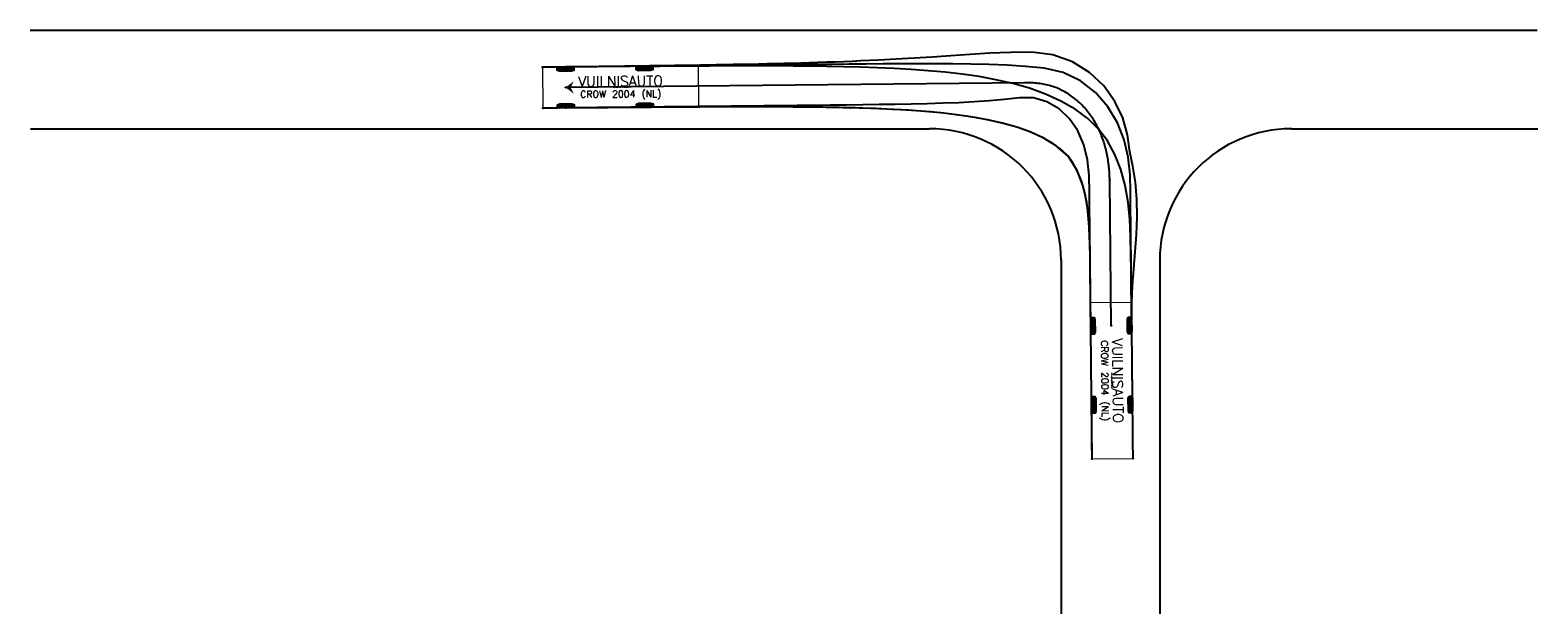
# Model space of a CAD drawing. Header units: metres. Extents: x 252743 to 254903, y 592696 to 593766.
# Tile 136 of 256: x 254463 to 254555, y 593252 to 593288. Entities that reach past the tile are written whole.
import ezdxf
from ezdxf.enums import TextEntityAlignment as Align

# ---------------------------------------------------------------- set-up
doc = ezdxf.new("R2010")
doc.units = ezdxf.units.M
doc.layers.add('ALGEMEEN RIJCURVE', color=1, linetype='Continuous')
doc.layers.add('N-WB-KANTVERHARDING', color=2, linetype='Continuous')
doc.styles.add('TSText', font='txt.shx')

# ---------------------------------------------------------------- blocks, each defined once
blk = doc.blocks.new('*U303')
at = {"layer": 'ALGEMEEN RIJCURVE', "color": 6, "linetype": 'Continuous', "ltscale": 1.524}
blk.add_circle((0, 0), 0.0127, dxfattribs=at)
blk = doc.blocks.new('*U304')
at = {"layer": 'ALGEMEEN RIJCURVE', "color": 6, "linetype": 'Continuous', "ltscale": 1.524}
blk.add_circle((0, 0), 0.0127, dxfattribs=at)
blk = doc.blocks.new('*U305')
at = {"layer": 'ALGEMEEN RIJCURVE', "color": 6, "linetype": 'Continuous', "ltscale": 1.524}
blk.add_circle((0, 0), 0.0127, dxfattribs=at)
blk = doc.blocks.new('*U306')
at = {"layer": 'ALGEMEEN RIJCURVE', "color": 6, "linetype": 'Continuous', "ltscale": 1.524}
blk.add_circle((0, 0), 0.0127, dxfattribs=at)
blk = doc.blocks.new('*U307')
at = {"layer": 'ALGEMEEN RIJCURVE', "color": 6, "linetype": 'Continuous', "ltscale": 1.524}
blk.add_circle((0, 0), 0.0127, dxfattribs=at)
blk = doc.blocks.new('*U308')
at = {"layer": 'ALGEMEEN RIJCURVE', "color": 6, "linetype": 'Continuous', "ltscale": 1.524}
blk.add_circle((0, 0), 0.0127, dxfattribs=at)
blk = doc.blocks.new('*U309')
at = {"layer": 'ALGEMEEN RIJCURVE'}
blk.add_hatch(color=4, dxfattribs=at).paths.add_polyline_path([(0, 0), (0.498, -0.374), (0.311, 0.003), (0.49, 0.384)])
blk = doc.blocks.new('*U310')
at = {"layer": 'ALGEMEEN RIJCURVE', "color": 10, "linetype": 'Continuous', "ltscale": 1.524}
blk.add_circle((0, 0), 0.0127, dxfattribs=at)
blk = doc.blocks.new('*U311')
at = {"layer": 'ALGEMEEN RIJCURVE', "color": 10, "linetype": 'Continuous', "ltscale": 1.524}
blk.add_circle((0, 0), 0.0127, dxfattribs=at)
blk = doc.blocks.new('*U312')
at = {"layer": 'ALGEMEEN RIJCURVE', "color": 10, "linetype": 'Continuous', "ltscale": 1.524}
blk.add_circle((0, 0), 0.0127, dxfattribs=at)
blk = doc.blocks.new('*U313')
at = {"layer": 'ALGEMEEN RIJCURVE', "color": 10, "linetype": 'Continuous', "ltscale": 1.524}
blk.add_circle((0, 0), 0.0127, dxfattribs=at)
blk = doc.blocks.new('*U314')
at = {"layer": 'ALGEMEEN RIJCURVE', "color": 10, "linetype": 'Continuous', "ltscale": 1.524}
blk.add_circle((0, 0), 0.0127, dxfattribs=at)
blk = doc.blocks.new('*U315')
at = {"layer": 'ALGEMEEN RIJCURVE', "color": 10, "linetype": 'Continuous', "ltscale": 1.524}
blk.add_circle((0, 0), 0.0127, dxfattribs=at)
blk = doc.blocks.new('*U316')
at = {"layer": 'ALGEMEEN RIJCURVE', "color": 10, "linetype": 'Continuous', "ltscale": 1.524}
blk.add_circle((0, 0), 0.0127, dxfattribs=at)
blk = doc.blocks.new('*U317')
at = {"layer": 'ALGEMEEN RIJCURVE', "color": 10, "linetype": 'Continuous', "ltscale": 1.524}
blk.add_circle((0, 0), 0.0127, dxfattribs=at)
blk = doc.blocks.new('*U318')
at = {"layer": 'ALGEMEEN RIJCURVE', "color": 80, "linetype": 'Continuous', "ltscale": 1.524}
blk.add_circle((0, 0), 0.0127, dxfattribs=at)
blk = doc.blocks.new('*U319')
at = {"layer": 'ALGEMEEN RIJCURVE', "color": 80, "linetype": 'Continuous', "ltscale": 1.524}
blk.add_circle((0, 0), 0.0127, dxfattribs=at)
blk = doc.blocks.new('*U320')
at = {"layer": 'ALGEMEEN RIJCURVE', "color": 80, "linetype": 'Continuous', "ltscale": 1.524}
blk.add_circle((0, 0), 0.0127, dxfattribs=at)
blk = doc.blocks.new('*U321')
at = {"layer": 'ALGEMEEN RIJCURVE', "color": 80, "linetype": 'Continuous', "ltscale": 1.524}
blk.add_circle((0, 0), 0.0127, dxfattribs=at)
blk = doc.blocks.new('*U323')
at = {"layer": 'ALGEMEEN RIJCURVE', "color": 80, "linetype": 'Continuous', "ltscale": 1.524}
blk.add_circle((0, 0), 0.0127, dxfattribs=at)
blk = doc.blocks.new('*U324')
at = {"layer": 'ALGEMEEN RIJCURVE', "color": 80, "linetype": 'Continuous', "ltscale": 1.524}
blk.add_circle((0, 0), 0.0127, dxfattribs=at)
blk = doc.blocks.new('*U325')
at = {"layer": 'ALGEMEEN RIJCURVE', "color": 80, "linetype": 'Continuous', "ltscale": 1.524}
blk.add_circle((0, 0), 0.0127, dxfattribs=at)
blk = doc.blocks.new('*U326')
at = {"layer": 'ALGEMEEN RIJCURVE', "color": 80, "linetype": 'Continuous', "ltscale": 1.524}
blk.add_circle((0, 0), 0.0127, dxfattribs=at)
blk = doc.blocks.new('*U328')
at = {"layer": 'ALGEMEEN RIJCURVE', "color": 2, "linetype": 'Continuous', "ltscale": 1.524}
for p, q in [((-5.692, 1.1815), (-6.708, 1.1815)), ((-5.692, 1.118), (-6.708, 1.118)), ((-5.692, 1.0545), (-6.708, 1.0545)), ((-5.692, -1.0545), (-6.708, -1.0545)), ((-5.692, -1.118), (-6.708, -1.118)), ((-5.692, -1.1815), (-6.708, -1.1815))]:
    blk.add_line(p, q, dxfattribs=at)
at = {"layer": 'ALGEMEEN RIJCURVE', "color": 7, "linetype": 'Continuous', "lineweight": 0, "ltscale": 1.524}
blk.add_lwpolyline([(0, 1.245), (-9.49, 1.245), (-9.49, -1.245), (0, -1.245), (0, 1.245), (0, 1.245)], close=True, dxfattribs=at)
at = {"layer": 'ALGEMEEN RIJCURVE', "color": 7, "linetype": 'Continuous', "ltscale": 1.524, "flags": 128}
for points in [[(-5.692, 1.197248), (-5.692, 1.038752), (-5.83424, 0.991), (-6.56576, 0.991), (-6.708, 1.038752), (-6.708, 1.197248), (-6.56576, 1.245), (-5.83424, 1.245)], [(-5.692, -1.038752), (-5.692, -1.197248), (-5.83424, -1.245), (-6.56576, -1.245), (-6.708, -1.197248), (-6.708, -1.038752), (-6.56576, -0.991), (-5.83424, -0.991)]]:
    blk.add_lwpolyline(points, close=True, dxfattribs=at)
blk = doc.blocks.new('*U327')
at = {"layer": 'ALGEMEEN RIJCURVE', "color": 2, "linetype": 'Continuous', "ltscale": 1.524}
for p, q in [((-0.517, 1.176), (0.498, 1.187)), ((-0.517, 1.113), (0.499, 1.123)), ((-0.516, 1.049), (0.5, 1.06)), ((-0.5, -1.06), (0.516, -1.049)), ((-0.499, -1.123), (0.517, -1.113)), ((-0.498, -1.187), (0.517, -1.176))]:
    blk.add_line(p, q, dxfattribs=at)
at = {"layer": 'ALGEMEEN RIJCURVE', "color": 7, "linetype": 'Continuous', "ltscale": 1.524, "flags": 128}
for points in [[(-0.516, 1.033), (-0.518, 1.192), (-0.376, 1.241), (0.356, 1.249), (0.498, 1.202), (0.5, 1.044), (0.358, 0.995), (-0.373, 0.987)], [(-0.498, -1.202), (-0.5, -1.044), (-0.358, -0.995), (0.373, -0.987), (0.516, -1.033), (0.518, -1.192), (0.376, -1.241), (-0.356, -1.249)]]:
    blk.add_lwpolyline(points, close=True, dxfattribs=at)
at = {"layer": 'ALGEMEEN RIJCURVE', "rotation": 180.4369117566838}
blk.add_blockref('*U328', (-1.4, -0.011), dxfattribs=at)
at = {"layer": 'ALGEMEEN RIJCURVE', "color": 4, "style": 'TSText'}
for s, height, p in [('VUILNISAUTO', 0.6225, (3.342, 0.387)), ('(c) 2015 Transoft Solutions, Inc. All rights reserved.', 0.0249, (3.345, 0.026)), ('CROW 2004 (NL)', 0.415, (3.348, -0.392))]:
    blk.add_text(s, height=height, rotation=0.43691, dxfattribs=at).set_placement(p, align=Align.MIDDLE_CENTER)
blk = doc.blocks.new('*U330')
at = {"layer": 'ALGEMEEN RIJCURVE', "color": 2, "linetype": 'Continuous', "ltscale": 1.524}
for p, q in [((-5.692, 1.1815), (-6.708, 1.1815)), ((-5.692, 1.118), (-6.708, 1.118)), ((-5.692, 1.0545), (-6.708, 1.0545)), ((-5.692, -1.0545), (-6.708, -1.0545)), ((-5.692, -1.118), (-6.708, -1.118)), ((-5.692, -1.1815), (-6.708, -1.1815))]:
    blk.add_line(p, q, dxfattribs=at)
at = {"layer": 'ALGEMEEN RIJCURVE', "color": 7, "linetype": 'Continuous', "lineweight": 0, "ltscale": 1.524}
blk.add_lwpolyline([(0, 1.245), (-9.49, 1.245), (-9.49, -1.245), (0, -1.245), (0, 1.245), (0, 1.245)], close=True, dxfattribs=at)
at = {"layer": 'ALGEMEEN RIJCURVE', "color": 7, "linetype": 'Continuous', "ltscale": 1.524, "flags": 128}
for points in [[(-5.692, 1.197248), (-5.692, 1.038752), (-5.83424, 0.991), (-6.56576, 0.991), (-6.708, 1.038752), (-6.708, 1.197248), (-6.56576, 1.245), (-5.83424, 1.245)], [(-5.692, -1.038752), (-5.692, -1.197248), (-5.83424, -1.245), (-6.56576, -1.245), (-6.708, -1.197248), (-6.708, -1.038752), (-6.56576, -0.991), (-5.83424, -0.991)]]:
    blk.add_lwpolyline(points, close=True, dxfattribs=at)
blk = doc.blocks.new('*U329')
at = {"layer": 'ALGEMEEN RIJCURVE', "color": 2, "linetype": 'Continuous', "ltscale": 1.524}
for p, q in [((-1.187, 0.496), (-1.176, -0.52)), ((-1.123, 0.496), (-1.113, -0.52)), ((-1.06, 0.497), (-1.049, -0.519)), ((1.049, 0.519), (1.06, -0.497)), ((1.113, 0.52), (1.123, -0.496)), ((1.176, 0.52), (1.187, -0.496))]:
    blk.add_line(p, q, dxfattribs=at)
at = {"layer": 'ALGEMEEN RIJCURVE', "color": 7, "linetype": 'Continuous', "ltscale": 1.524, "flags": 128}
for points in [[(-1.202, 0.496), (-1.044, 0.497), (-0.995, 0.356), (-0.987, -0.376), (-1.033, -0.519), (-1.192, -0.52), (-1.241, -0.379), (-1.249, 0.353)], [(1.033, 0.519), (1.192, 0.52), (1.241, 0.379), (1.249, -0.353), (1.202, -0.496), (1.044, -0.497), (0.995, -0.356), (0.987, 0.376)]]:
    blk.add_lwpolyline(points, close=True, dxfattribs=at)
at = {"layer": 'ALGEMEEN RIJCURVE', "rotation": 90.59117541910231}
blk.add_blockref('*U330', (-0.014, 1.4), dxfattribs=at)
at = {"layer": 'ALGEMEEN RIJCURVE', "color": 4, "style": 'TSText'}
for s, height, p in [('VUILNISAUTO', 0.6225, (0.396, -3.341)), ('CROW 2004 (NL)', 0.415, (-0.383, -3.349)), ('(c) 2015 Transoft Solutions, Inc. All rights reserved.', 0.0249, (0.035, -3.345))]:
    blk.add_text(s, height=height, rotation=270.59118, dxfattribs=at).set_placement(p, align=Align.MIDDLE_CENTER)
blk = doc.blocks.new('*U302')
at = {"layer": 'ALGEMEEN RIJCURVE', "color": 6, "linetype": 'Continuous', "ltscale": 1.524}
for p, q in [((681.864, -109.169), (653.95, -109.457)), ((687.125, -123.948), (687.034, -115.088))]:
    blk.add_line(p, q, dxfattribs=at)
at = {"layer": 'ALGEMEEN RIJCURVE', "color": 80, "linetype": 'Continuous', "ltscale": 1.524, "flags": 128}
for points in [[(671.591, -107.857), (671.381, -107.866), (670.856, -107.886), (670.333, -107.906), (669.811, -107.924), (669.291, -107.942), (668.773, -107.958), (668.255, -107.973), (667.739, -107.987), (667.223, -108), (666.709, -108.013), (666.195, -108.025), (665.682, -108.036), (665.169, -108.047), (664.657, -108.057), (664.145, -108.066), (663.634, -108.076), (663.123, -108.084), (662.613, -108.093), (662.103, -108.101), (661.593, -108.109), (661.083, -108.117), (660.574, -108.124), (660.064, -108.131), (659.555, -108.138), (659.046, -108.145), (658.537, -108.152), (658.029, -108.158), (657.52, -108.165), (657.012, -108.171), (656.503, -108.177), (655.995, -108.183), (655.487, -108.189), (654.979, -108.195), (654.471, -108.201), (653.963, -108.207), (653.455, -108.213), (652.947, -108.218), (652.541, -108.223)], [(688.454, -132.024), (688.443, -130.97), (688.432, -129.916), (688.421, -128.861), (688.41, -127.807), (688.399, -126.752), (688.388, -125.698), (688.378, -124.644), (688.367, -123.589), (688.369, -122.535), (688.369, -122.535), (688.369, -122.535), (688.412, -121.515), (688.493, -120.49), (688.585, -119.455), (688.664, -118.403), (688.706, -117.336), (688.688, -116.265), (688.597, -115.219), (688.442, -114.24), (688.253, -113.369), (688.12, -112.337), (687.823, -111.304), (687.346, -110.299), (686.676, -109.361), (685.813, -108.539), (684.769, -107.888), (683.578, -107.461), (682.293, -107.3), (681.001, -107.319), (679.752, -107.377), (678.547, -107.45), (677.379, -107.527), (676.244, -107.603), (675.134, -107.673), (674.044, -107.737), (672.969, -107.793), (671.908, -107.843), (671.591, -107.857)], [(671.258, -110.694), (671.064, -110.689), (670.575, -110.679), (670.085, -110.67), (669.592, -110.662), (669.098, -110.655), (668.603, -110.649), (668.106, -110.645), (667.607, -110.641), (667.108, -110.639), (666.608, -110.637), (666.107, -110.636), (665.606, -110.635), (665.103, -110.635), (664.601, -110.635), (664.097, -110.636), (663.594, -110.638), (663.089, -110.639), (662.585, -110.641), (662.08, -110.644), (661.575, -110.647), (661.07, -110.649), (660.564, -110.653), (660.058, -110.656), (659.553, -110.66), (659.046, -110.663), (658.54, -110.667), (658.034, -110.671), (657.527, -110.675), (657.021, -110.679), (656.514, -110.683), (656.007, -110.686), (655.5, -110.69), (654.994, -110.694), (654.487, -110.698), (653.979, -110.702), (653.472, -110.706), (652.965, -110.71), (652.56, -110.713)], [(685.964, -132.05), (685.953, -130.996), (685.942, -129.941), (685.931, -128.887), (685.92, -127.833), (685.909, -126.778), (685.899, -125.724), (685.888, -124.669), (685.877, -123.615), (685.866, -122.561), (685.866, -122.561), (685.855, -121.542), (685.845, -120.524), (685.834, -119.506), (685.811, -118.487), (685.754, -117.471), (685.632, -116.46), (685.415, -115.467), (685.06, -114.515), (684.518, -113.663), (683.786, -113.007), (682.98, -112.52), (682.166, -112.153), (681.381, -111.874), (680.645, -111.661), (679.974, -111.499), (679.378, -111.376), (678.859, -111.283), (678.324, -111.198), (677.68, -111.109), (676.943, -111.023), (676.137, -110.944), (675.279, -110.876), (674.382, -110.818), (673.457, -110.77), (672.511, -110.732), (671.549, -110.702), (671.258, -110.694)]]:
    blk.add_lwpolyline(points, dxfattribs=at)
at = {"layer": 'ALGEMEEN RIJCURVE', "color": 10, "linetype": 'Continuous', "ltscale": 1.524, "flags": 128}
for points in [[(688.37, -123.935), (688.36, -122.916), (688.349, -121.898), (688.339, -120.88), (688.328, -119.861), (688.318, -118.843), (688.307, -117.825), (688.297, -116.806), (688.286, -115.788), (688.269, -114.76), (688.158, -113.703), (687.91, -112.644), (687.504, -111.61), (686.927, -110.636), (686.174, -109.767), (685.255, -109.051), (684.197, -108.54), (683.055, -108.273), (681.917, -108.169), (680.796, -108.104), (679.685, -108.061), (678.586, -108.034), (677.501, -108.02), (676.427, -108.014), (675.363, -108.013), (674.309, -108.017), (673.261, -108.022), (672.22, -108.03), (671.183, -108.038), (670.151, -108.048), (669.122, -108.057), (668.095, -108.067), (667.071, -108.077), (666.048, -108.088), (665.027, -108.098), (664.007, -108.108), (662.988, -108.119), (661.97, -108.129), (660.952, -108.14), (659.935, -108.15), (658.918, -108.161), (657.902, -108.171), (656.886, -108.182), (655.87, -108.192), (654.854, -108.203), (653.94, -108.212)], [(688.42, -128.735), (688.409, -127.716), (688.399, -126.698), (688.388, -125.68), (688.378, -124.661), (688.367, -123.643), (688.357, -122.625), (688.346, -121.606), (688.336, -120.588), (688.325, -119.569), (688.304, -118.535), (688.252, -117.489), (688.147, -116.447), (687.97, -115.425), (687.706, -114.443), (687.347, -113.526), (686.895, -112.699), (686.357, -111.983), (685.711, -111.351), (684.936, -110.778), (684.064, -110.278), (683.126, -109.855), (682.145, -109.504), (681.138, -109.217), (680.117, -108.984), (679.088, -108.797), (678.055, -108.647), (677.022, -108.528), (675.99, -108.433), (674.96, -108.358), (673.931, -108.3), (672.904, -108.255), (671.879, -108.22), (670.855, -108.194), (669.833, -108.175), (668.812, -108.162), (667.793, -108.153), (666.774, -108.147), (665.755, -108.145), (664.737, -108.145), (663.72, -108.147), (662.703, -108.151), (661.687, -108.156), (660.671, -108.162), (659.655, -108.169), (658.74, -108.175)], [(685.88, -123.961), (685.87, -122.942), (685.859, -121.924), (685.849, -120.905), (685.838, -119.887), (685.828, -118.869), (685.817, -117.85), (685.807, -116.832), (685.796, -115.814), (685.78, -114.807), (685.676, -113.847), (685.449, -112.936), (685.087, -112.098), (684.587, -111.36), (683.958, -110.758), (683.218, -110.324), (682.401, -110.092), (681.54, -110.077), (680.638, -110.181), (679.717, -110.267), (678.788, -110.332), (677.849, -110.379), (676.899, -110.414), (675.939, -110.441), (674.97, -110.463), (673.993, -110.481), (673.01, -110.496), (672.02, -110.509), (671.026, -110.522), (670.028, -110.533), (669.027, -110.545), (668.023, -110.556), (667.017, -110.566), (666.01, -110.577), (665.001, -110.588), (663.991, -110.598), (662.98, -110.609), (661.968, -110.619), (660.955, -110.63), (659.942, -110.64), (658.929, -110.651), (657.916, -110.661), (656.902, -110.672), (655.887, -110.682), (654.873, -110.693), (653.96, -110.702)], [(685.93, -128.76), (685.919, -127.742), (685.909, -126.724), (685.898, -125.705), (685.888, -124.687), (685.877, -123.669), (685.867, -122.65), (685.856, -121.632), (685.846, -120.614), (685.835, -119.598), (685.816, -118.609), (685.768, -117.662), (685.678, -116.769), (685.535, -115.945), (685.335, -115.204), (685.083, -114.561), (684.791, -114.031), (684.476, -113.615), (684.091, -113.243), (683.57, -112.86), (682.928, -112.494), (682.191, -112.163), (681.382, -111.874), (680.518, -111.628), (679.616, -111.423), (678.685, -111.254), (677.732, -111.116), (676.765, -111.004), (675.786, -110.915), (674.799, -110.843), (673.805, -110.787), (672.807, -110.743), (671.805, -110.709), (670.8, -110.683), (669.793, -110.665), (668.785, -110.651), (667.775, -110.643), (666.764, -110.637), (665.752, -110.635), (664.74, -110.635), (663.727, -110.637), (662.714, -110.641), (661.7, -110.646), (660.686, -110.652), (659.672, -110.659), (658.759, -110.665)]]:
    blk.add_lwpolyline(points, dxfattribs=at)
at = {"layer": 'ALGEMEEN RIJCURVE', "color": 6, "linetype": 'Continuous', "ltscale": 1.524, "flags": 128}
blk.add_lwpolyline([(687.034, -115.088), (687.032, -114.987), (687.029, -114.885), (687.024, -114.783), (687.019, -114.682), (687.012, -114.581), (687.005, -114.479), (686.996, -114.378), (686.986, -114.277), (686.975, -114.176), (686.962, -114.075), (686.948, -113.975), (686.933, -113.874), (686.917, -113.774), (686.899, -113.674), (686.88, -113.574), (686.86, -113.474), (686.838, -113.375), (686.815, -113.276), (686.791, -113.178), (686.765, -113.079), (686.737, -112.981), (686.709, -112.884), (686.678, -112.787), (686.647, -112.691), (686.613, -112.595), (686.579, -112.499), (686.542, -112.404), (686.505, -112.31), (686.465, -112.216), (686.424, -112.123), (686.382, -112.031), (686.338, -111.939), (686.293, -111.848), (686.246, -111.758), (686.197, -111.669), (686.147, -111.581), (686.095, -111.493), (686.041, -111.407), (685.987, -111.321), (685.93, -111.237), (685.872, -111.154), (685.812, -111.071), (685.751, -110.99), (685.688, -110.911), (685.624, -110.832), (685.558, -110.755), (685.491, -110.679), (685.422, -110.604), (685.351, -110.531), (685.279, -110.459), (685.206, -110.389), (685.131, -110.32), (685.055, -110.253), (684.977, -110.187), (684.898, -110.123), (684.818, -110.061), (684.736, -110.001), (684.653, -109.942), (684.569, -109.886), (684.483, -109.831), (684.396, -109.778), (684.308, -109.727), (684.219, -109.678), (684.129, -109.632), (684.038, -109.587), (683.946, -109.544), (683.852, -109.504), (683.758, -109.466), (683.663, -109.43), (683.567, -109.397), (683.47, -109.365), (683.373, -109.336), (683.275, -109.31), (683.176, -109.286), (683.077, -109.264), (682.977, -109.245), (682.877, -109.229), (682.776, -109.215), (682.675, -109.203), (682.574, -109.194), (682.473, -109.185), (682.372, -109.179), (682.27, -109.174), (682.169, -109.17), (682.067, -109.168), (681.965, -109.168), (681.864, -109.169)], dxfattribs=at)
at = {"layer": 'ALGEMEEN RIJCURVE'}
for name, p in [('*U327', (653.95, -109.457)), ('*U317', (658.74, -108.175)), ('*U321', (671.591, -107.857)), ('*U325', (671.591, -107.857)), ('*U326', (652.541, -108.223)), ('*U313', (653.94, -108.212)), ('*U309', (653.95, -109.457)), ('*U324', (652.56, -110.713)), ('*U311', (653.96, -110.702)), ('*U315', (658.759, -110.665)), ('*U319', (671.258, -110.694)), ('*U323', (671.258, -110.694)), ('*U329', (687.125, -123.948)), ('*U310', (685.88, -123.961)), ('*U312', (688.37, -123.935)), ('*U314', (685.93, -128.76)), ('*U316', (688.42, -128.735)), ('*U318', (685.964, -132.05)), ('*U320', (688.454, -132.024))]:
    blk.add_blockref(name, p, dxfattribs=at)
for name, p, rotation in [('*U308', (653.95, -109.457), 180.5911752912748), ('*U306', (681.864, -109.169), 180.5911754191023), ('*U307', (681.864, -109.169), 180.5911752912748), ('*U304', (687.034, -115.088), 90.59117541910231), ('*U305', (687.034, -115.088), 90.59117541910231), ('*U303', (687.125, -123.948), 90.59117541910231)]:
    blk.add_blockref(name, p, dxfattribs=dict(at, rotation=rotation))

msp = doc.modelspace()

# ---------------------------------------------------------------- linework, layer by layer
at = {"layer": 'N-WB-KANTVERHARDING'}
for p, q in [((254463.321, 593287.529), (254554.959, 593287.529)), ((254463.339, 593281.529), (254518.007, 593281.529)), ((254540.007, 593281.529), (254554.993, 593281.529)), ((254526.007, 593273.529), (254526.007, 593252.021)), ((254532.007, 593273.529), (254532.007, 593252.021))]:
    msp.add_line(p, q, dxfattribs=at)
for centre, start, end in [((254518.007, 593273.529), 0, 90), ((254540.007, 593273.529), 90, 180)]:
    msp.add_arc(centre, 8, start, end, dxfattribs=at)

# ---------------------------------------------------------------- block references
at = {"layer": 'ALGEMEEN RIJCURVE', "linetype": 'Continuous'}
msp.add_blockref('*U302', (253841.929, 593393.496), dxfattribs=at)

doc.saveas('drawing.dxf')
